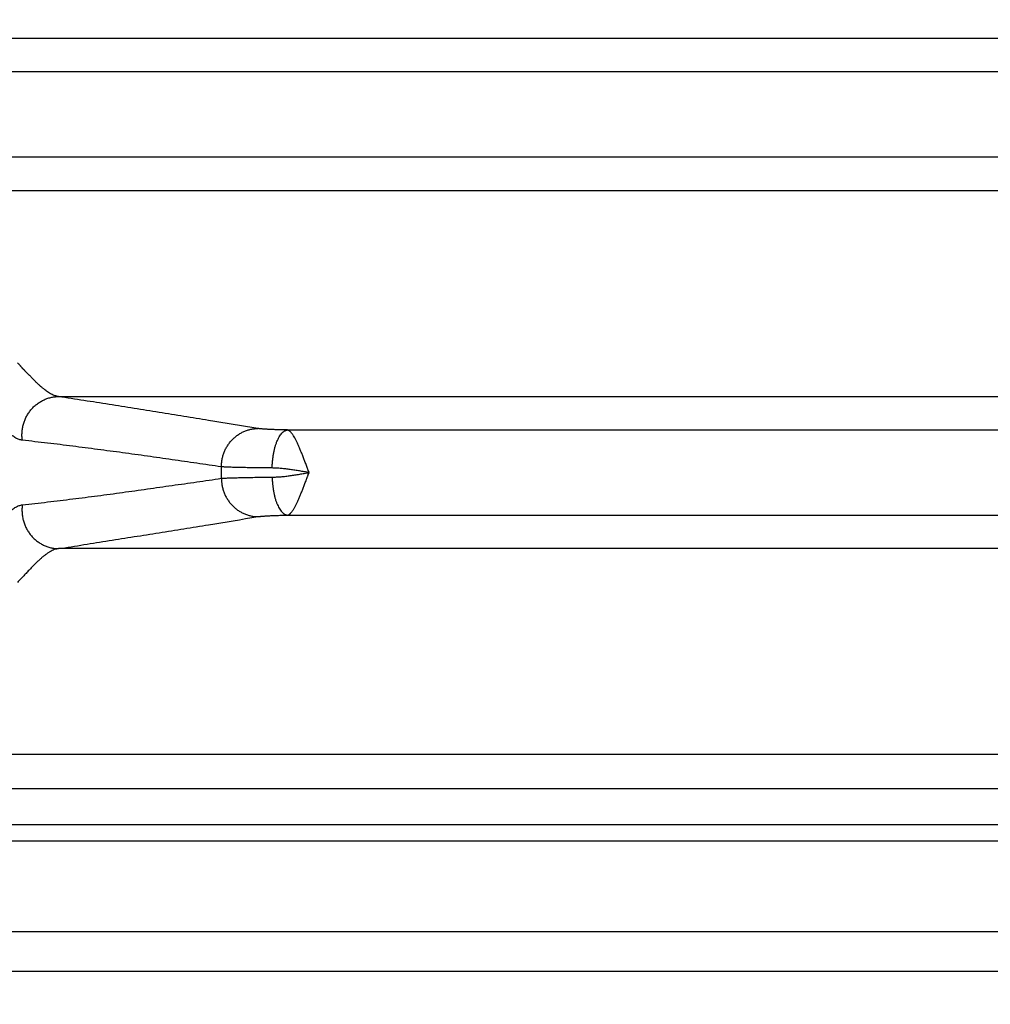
# Model space of a CAD drawing. Header units: inches. Extents: x 0 to 34, y 0 to 22.
# Tile 4 of 103: x 7.1 to 8.2, y 4.9 to 6. Entities that reach past the tile are written whole.
import ezdxf

# ---------------------------------------------------------------- set-up
doc = ezdxf.new("R2010")
doc.units = ezdxf.units.IN
doc.header["$LTSCALE"] = 1.87
doc.header["$MEASUREMENT"] = 0
doc.layers.get('0').update_dxf_attribs({"linetype": 'CONTINUOUS'})
doc.layers.add('DIMENSIONS', color=7, linetype='CONTINUOUS')
doc.styles.get("Standard").update_dxf_attribs({"font": 'txt', "width": 0.8})
doc.dimstyles.new('DIMSTYLE_1', dxfattribs={"dimtxt": 0.125, "dimasz": 0.18, "dimexe": 0.18, "dimexo": 0.0625, "dimgap": 0.09, "dimtad": 0, "dimtih": 1, "dimtoh": 1, "dimdec": 3, "dimzin": 4, "dimdsep": 46, "dimtxsty": 'STANDARD', "dimblk": '_FILLED', "dimblk1": '_FILLED', "dimblk2": '_FILLED', "dimcen": 0.09, "dimadec": 0, "dimazin": 0, "dimtp": 0.01, "dimtm": 0.01, "dimtfac": 1, "dimtdec": 3, "dimtofl": 0, "dimtmove": 0, "dimatfit": 3, "dimldrblk": '_FILLED', "dimfxl": 1, "dimtolj": 1, "dimtzin": 4, "dimarcsym": 0})

# ---------------------------------------------------------------- blocks, each defined once
blk = doc.blocks.new('_FILLED')
at = {"color": 0, "linetype": 'BYBLOCK'}
blk.add_solid([(0, 0), (-1, 0.1736), (-1, -0.1736)], dxfattribs=at)
blk = doc.blocks.new('*D0')
at = {"layer": 'DIMENSIONS', "color": 2, "linetype": 'CONTINUOUS'}
for p, q in [((8.4282, 6.4716), (8.4282, 4.0492)), ((6.6937, 4.9616), (6.6937, 4.0492)), ((6.6937, 4.1742), (6.3337, 4.1742)), ((8.4282, 4.1742), (8.7882, 4.1742))]:
    blk.add_line(p, q, dxfattribs=at)
at = {"layer": 'DIMENSIONS', "color": 2, "linetype": 'CONTINUOUS', "xscale": 0.18, "yscale": 0.18, "zscale": 0.18}
blk.add_blockref('_FILLED', (6.6937, 4.1742), dxfattribs=at)
at = {"layer": 'DIMENSIONS', "color": 2, "linetype": 'CONTINUOUS', "xscale": 0.18, "yscale": 0.18, "zscale": 0.18, "rotation": 180}
blk.add_blockref('_FILLED', (8.4282, 4.1742), dxfattribs=at)
at = {"layer": 'DIMENSIONS', "color": 2, "linetype": 'CONTINUOUS', "insert": (7.5409, 4.2367), "char_height": 0.125, "width": 1.325, "attachment_point": 2, "line_spacing_factor": 0.9}
blk.add_mtext('1.735{\\Ftxt.shx;\\W1.000000;\\H0.125000; }[44.06]', dxfattribs=at)
blk = doc.blocks.new('*D1')
at = {"layer": 'DIMENSIONS', "color": 2, "linetype": 'CONTINUOUS'}
for p, q in [((6.6937, 4.9616), (6.6937, 3.2992)), ((10.1627, 4.9616), (10.1627, 3.2992)), ((6.6937, 3.4242), (7.633, 3.4242)), ((10.1627, 3.4242), (9.083, 3.4242))]:
    blk.add_line(p, q, dxfattribs=at)
at = {"layer": 'DIMENSIONS', "color": 2, "linetype": 'CONTINUOUS', "xscale": 0.18, "yscale": 0.18, "zscale": 0.18, "rotation": 180}
blk.add_blockref('_FILLED', (6.6937, 3.4242), dxfattribs=at)
at = {"layer": 'DIMENSIONS', "color": 2, "linetype": 'CONTINUOUS', "xscale": 0.18, "yscale": 0.18, "zscale": 0.18}
blk.add_blockref('_FILLED', (10.1627, 3.4242), dxfattribs=at)
at = {"layer": 'DIMENSIONS', "color": 2, "linetype": 'CONTINUOUS', "insert": (8.358, 3.4867), "char_height": 0.125, "width": 1.325, "attachment_point": 2, "line_spacing_factor": 0.9}
blk.add_mtext('3.469{\\Ftxt.shx;\\W1.000000;\\H0.125000; }[88.11]', dxfattribs=at)

msp = doc.modelspace()

# ---------------------------------------------------------------- linework, layer by layer
at = {"color": 7, "linetype": 'CONTINUOUS'}
for p, q in [((10.1136, 5.9531), (6.7428, 5.9531)), ((10.0465, 5.9162), (6.8099, 5.9162)), ((10.0465, 5.8222), (6.8099, 5.8222)), ((6.7428, 5.7853), (10.1136, 5.7853)), ((7.1471, 5.5581), (9.7093, 5.5581)), ((7.3997, 5.5212), (9.4567, 5.5212)), ((7.3997, 5.4272), (9.4567, 5.4272)), ((9.7093, 5.3903), (7.1471, 5.3903)), ((10.1136, 5.1631), (6.7428, 5.1631)), ((6.8374, 5.1259), (10.0189, 5.1259)), ((6.8374, 5.0859), (10.0189, 5.0859)), ((6.7375, 5.068), (10.1188, 5.068)), ((6.8374, 4.968), (10.0189, 4.968)), ((6.7936, 4.9242), (10.0628, 4.9242))]:
    msp.add_line(p, q, dxfattribs=at)
msp.add_arc((6.8917, 5.4742), 0.435, 359.1688, 0.8312, dxfattribs=at)
for points, knots in [([(7.1108, 5.5857), (7.1106, 5.5859), (7.1103, 5.5862), (7.1097, 5.5868), (7.1091, 5.5874), (7.1085, 5.588), (7.108, 5.5885), (7.1077, 5.5889), (7.1073, 5.5893), (7.1069, 5.5898), (7.1063, 5.5904), (7.1058, 5.591), (7.1054, 5.5916), (7.105, 5.592), (7.1046, 5.5924), (7.1041, 5.5929), (7.1036, 5.5936), (7.1028, 5.5944), (7.1021, 5.595), (7.1017, 5.5954)], [0, 0, 0, 0, 0.060037, 0.120954, 0.182451, 0.24421, 0.305922, 0.336678, 0.367357, 0.428617, 0.489939, 0.551527, 0.613581, 0.644846, 0.676306, 0.739806, 0.804016, 0.868851, 1, 1, 1, 1]), ([(7.1471, 5.5581), (7.1464, 5.5582), (7.1451, 5.5584), (7.1432, 5.5589), (7.1412, 5.5597), (7.1392, 5.5606), (7.1371, 5.5618), (7.135, 5.5631), (7.1329, 5.5647), (7.1307, 5.5664), (7.1285, 5.5683), (7.1262, 5.5703), (7.1242, 5.5722), (7.1226, 5.5737), (7.1214, 5.5749), (7.1204, 5.5759), (7.1196, 5.5768), (7.1189, 5.5774), (7.1183, 5.5781), (7.1175, 5.579), (7.1166, 5.5799), (7.1157, 5.5808), (7.115, 5.5814), (7.1143, 5.5821), (7.1134, 5.583), (7.1122, 5.5842), (7.1113, 5.5852), (7.1108, 5.5857)], [0, 0, 0, 0, 0.041564, 0.08495, 0.130513, 0.178542, 0.229313, 0.283049, 0.339896, 0.399961, 0.463312, 0.529981, 0.600013, 0.636307, 0.673429, 0.711327, 0.730553, 0.749956, 0.769548, 0.789345, 0.829628, 0.85015, 0.870949, 0.892022, 0.913327, 0.95646, 1, 1, 1, 1]), ([(7.1073, 5.5098), (7.107, 5.5113), (7.1068, 5.5135), (7.1068, 5.5165), (7.1069, 5.5195), (7.1074, 5.5232), (7.1082, 5.5268), (7.1091, 5.5297), (7.1101, 5.5325), (7.1116, 5.5359), (7.1139, 5.5397), (7.1165, 5.5433), (7.1195, 5.5466), (7.1229, 5.5495), (7.1259, 5.5516), (7.1284, 5.5531), (7.131, 5.5545), (7.1343, 5.5559), (7.1378, 5.5569), (7.1406, 5.5575), (7.1435, 5.5579), (7.1456, 5.5581), (7.1471, 5.5581)], [0, 0, 0, 0, 0.063222, 0.094882, 0.126561, 0.189927, 0.253286, 0.284956, 0.316605, 0.379792, 0.442823, 0.505658, 0.568268, 0.630632, 0.692741, 0.723712, 0.754621, 0.816241, 0.877648, 0.908294, 0.938902, 1, 1, 1, 1]), ([(7.367, 5.5228), (7.3489, 5.5258), (7.3216, 5.5302), (7.2853, 5.5361), (7.2579, 5.5405), (7.2304, 5.5449), (7.2028, 5.5493), (7.175, 5.5537), (7.1564, 5.5566), (7.1471, 5.5581)], [0, 0, 0, 0, 0.247488, 0.371643, 0.496151, 0.621103, 0.746596, 0.872814, 1, 1, 1, 1]), ([(7.1073, 5.5098), (7.1067, 5.5099), (7.1054, 5.5101), (7.1036, 5.5106), (7.1018, 5.5113), (7.0999, 5.5123), (7.098, 5.5135), (7.096, 5.5149), (7.094, 5.5164), (7.0927, 5.5176), (7.0921, 5.5182)], [0, 0, 0, 0, 0.102121, 0.208767, 0.321134, 0.440258, 0.567031, 0.702184, 0.84633, 1, 1, 1, 1]), ([(7.3267, 5.4805), (7.3267, 5.4819), (7.3268, 5.4846), (7.3274, 5.4887), (7.3283, 5.4927), (7.3297, 5.4966), (7.3313, 5.5003), (7.3334, 5.5039), (7.3357, 5.5072), (7.3384, 5.5103), (7.3413, 5.5131), (7.3445, 5.5156), (7.3479, 5.5177), (7.3515, 5.5195), (7.3553, 5.5209), (7.3591, 5.522), (7.3631, 5.5226), (7.3657, 5.5228), (7.367, 5.5228)], [0, 0, 0, 0, 0.063342, 0.126714, 0.190075, 0.253382, 0.316596, 0.379681, 0.442605, 0.505343, 0.567876, 0.630194, 0.692293, 0.75418, 0.815868, 0.877381, 0.938746, 1, 1, 1, 1]), ([(7.3997, 5.5212), (7.3977, 5.5212), (7.394, 5.5213), (7.3886, 5.5214), (7.3837, 5.5216), (7.3792, 5.5218), (7.3758, 5.522), (7.3734, 5.5222), (7.3718, 5.5223), (7.3704, 5.5224), (7.3691, 5.5225), (7.368, 5.5227), (7.3673, 5.5228), (7.367, 5.5228)], [0, 0, 0, 0, 0.17661, 0.342099, 0.494393, 0.631658, 0.752188, 0.805714, 0.854531, 0.898478, 0.937423, 0.971291, 1, 1, 1, 1]), ([(7.3827, 5.4793), (7.3827, 5.4806), (7.3828, 5.4832), (7.3831, 5.4872), (7.3836, 5.4911), (7.3841, 5.4949), (7.3849, 5.4985), (7.3857, 5.502), (7.3867, 5.5052), (7.3878, 5.5083), (7.3891, 5.511), (7.3904, 5.5135), (7.3918, 5.5156), (7.3932, 5.5175), (7.3945, 5.5187), (7.3956, 5.5196), (7.3964, 5.5201), (7.3972, 5.5205), (7.398, 5.5208), (7.3988, 5.521), (7.3994, 5.5211), (7.3997, 5.5212)], [0, 0, 0, 0, 0.083624, 0.166686, 0.248553, 0.328606, 0.406254, 0.480942, 0.552161, 0.619463, 0.682473, 0.740909, 0.794608, 0.843559, 0.887949, 0.908578, 0.92826, 0.947101, 0.965233, 0.98281, 1, 1, 1, 1]), ([(7.4233, 5.4742), (7.4231, 5.475), (7.4226, 5.4761), (7.4221, 5.4775), (7.4215, 5.479), (7.4208, 5.4808), (7.42, 5.483), (7.4192, 5.4852), (7.4184, 5.4873), (7.4176, 5.4895), (7.4168, 5.4915), (7.416, 5.4936), (7.4152, 5.4956), (7.4144, 5.4975), (7.4136, 5.4994), (7.4128, 5.5013), (7.412, 5.5031), (7.4113, 5.5048), (7.4103, 5.507), (7.4093, 5.509), (7.4083, 5.511), (7.4073, 5.5128), (7.4064, 5.5144), (7.4054, 5.5159), (7.4047, 5.5169), (7.404, 5.5178), (7.4034, 5.5186), (7.4027, 5.5193), (7.4019, 5.52), (7.4009, 5.5207), (7.4001, 5.5211), (7.3997, 5.5212)], [0, 0, 0, 0, 0.044235, 0.066329, 0.088389, 0.132367, 0.176084, 0.219457, 0.262399, 0.304827, 0.346661, 0.387818, 0.428217, 0.467776, 0.506415, 0.544061, 0.580643, 0.616088, 0.650327, 0.714939, 0.745191, 0.773996, 0.827085, 0.851318, 0.873964, 0.894979, 0.914332, 0.932074, 0.94831, 0.976688, 1, 1, 1, 1]), ([(7.3267, 5.4805), (7.3176, 5.4818), (7.2995, 5.4845), (7.2723, 5.4884), (7.245, 5.4923), (7.2177, 5.4961), (7.1902, 5.4997), (7.1627, 5.5033), (7.135, 5.5067), (7.1165, 5.5088), (7.1073, 5.5098)], [0, 0, 0, 0, 0.124031, 0.248244, 0.37267, 0.497352, 0.622343, 0.747714, 0.873557, 1, 1, 1, 1]), ([(7.3827, 5.4793), (7.3794, 5.4793), (7.373, 5.4793), (7.3638, 5.4794), (7.3553, 5.4796), (7.3476, 5.4797), (7.3418, 5.4798), (7.3376, 5.48), (7.3349, 5.4801), (7.3324, 5.4802), (7.3303, 5.4803), (7.3284, 5.4804), (7.3272, 5.4805), (7.3267, 5.4805)], [0, 0, 0, 0, 0.176815, 0.342467, 0.494907, 0.632251, 0.752801, 0.806306, 0.855072, 0.898949, 0.937806, 0.971522, 1, 1, 1, 1]), ([(7.4233, 5.4742), (7.4216, 5.4745), (7.419, 5.4749), (7.4155, 5.4755), (7.4121, 5.4761), (7.4078, 5.4768), (7.4027, 5.4776), (7.3976, 5.4782), (7.3926, 5.4787), (7.3876, 5.4791), (7.3843, 5.4792), (7.3827, 5.4793)], [0, 0, 0, 0, 0.128602, 0.192802, 0.256873, 0.384464, 0.511035, 0.636234, 0.759702, 0.881076, 1, 1, 1, 1]), ([(7.3827, 5.4691), (7.3843, 5.4692), (7.3876, 5.4693), (7.3926, 5.4696), (7.3976, 5.4702), (7.4027, 5.4708), (7.4069, 5.4715), (7.4104, 5.472), (7.413, 5.4724), (7.4155, 5.4729), (7.419, 5.4734), (7.4216, 5.4739), (7.4233, 5.4742)], [0, 0, 0, 0, 0.118924, 0.240298, 0.363766, 0.488965, 0.615536, 0.679226, 0.743127, 0.807198, 0.871398, 1, 1, 1, 1]), ([(7.3997, 5.4272), (7.3999, 5.4273), (7.4002, 5.4274), (7.4005, 5.4275), (7.401, 5.4277), (7.4014, 5.428), (7.4018, 5.4283), (7.4022, 5.4286), (7.4027, 5.4291), (7.4034, 5.4298), (7.404, 5.4306), (7.4047, 5.4315), (7.4054, 5.4325), (7.4061, 5.4336), (7.4068, 5.4348), (7.4078, 5.4365), (7.4091, 5.4389), (7.4103, 5.4415), (7.4113, 5.4436), (7.412, 5.4454), (7.4128, 5.4472), (7.4136, 5.449), (7.4144, 5.4509), (7.4155, 5.4536), (7.4165, 5.4562), (7.4176, 5.459), (7.4184, 5.4611), (7.4192, 5.4633), (7.4199, 5.4651), (7.4205, 5.4665), (7.421, 5.468), (7.4216, 5.4695), (7.4221, 5.4709), (7.4226, 5.4724), (7.4231, 5.4735), (7.4233, 5.4742)], [0, 0, 0, 0, 0.011166, 0.01714, 0.023435, 0.037006, 0.044262, 0.051825, 0.067989, 0.085715, 0.1051, 0.126157, 0.148818, 0.173037, 0.198812, 0.226126, 0.285195, 0.349809, 0.38405, 0.419497, 0.456079, 0.493726, 0.532365, 0.571923, 0.65347, 0.695295, 0.737713, 0.780643, 0.824001, 0.845814, 0.867701, 0.911659, 0.933709, 0.955792, 1, 1, 1, 1]), ([(7.1073, 5.4386), (7.1165, 5.4396), (7.135, 5.4417), (7.1627, 5.4451), (7.1902, 5.4486), (7.2177, 5.4523), (7.245, 5.4561), (7.2723, 5.46), (7.2995, 5.4639), (7.3176, 5.4665), (7.3267, 5.4679)], [0, 0, 0, 0, 0.126443, 0.252286, 0.377657, 0.502648, 0.62733, 0.751756, 0.875969, 1, 1, 1, 1]), ([(7.3267, 5.4679), (7.3272, 5.4679), (7.3284, 5.468), (7.3303, 5.4681), (7.3324, 5.4682), (7.3349, 5.4683), (7.3376, 5.4684), (7.3418, 5.4685), (7.3476, 5.4687), (7.3553, 5.4688), (7.3638, 5.469), (7.373, 5.4691), (7.3794, 5.4691), (7.3827, 5.4691)], [0, 0, 0, 0, 0.028478, 0.062194, 0.101051, 0.144928, 0.193694, 0.247199, 0.367749, 0.505093, 0.657533, 0.823185, 1, 1, 1, 1]), ([(7.3267, 5.4679), (7.3267, 5.4665), (7.3268, 5.4638), (7.3274, 5.4597), (7.3283, 5.4557), (7.3297, 5.4518), (7.3313, 5.4481), (7.3334, 5.4445), (7.3357, 5.4412), (7.3384, 5.4381), (7.3413, 5.4353), (7.3445, 5.4328), (7.3479, 5.4307), (7.3515, 5.4289), (7.3553, 5.4274), (7.3591, 5.4264), (7.3631, 5.4257), (7.3657, 5.4256), (7.367, 5.4256)], [0, 0, 0, 0, 0.063342, 0.126714, 0.190075, 0.253382, 0.316596, 0.379681, 0.442605, 0.505343, 0.567876, 0.630194, 0.692293, 0.75418, 0.815868, 0.877381, 0.938746, 1, 1, 1, 1]), ([(7.3827, 5.4691), (7.3827, 5.4678), (7.3828, 5.4651), (7.3831, 5.4612), (7.3836, 5.4573), (7.3841, 5.4535), (7.3849, 5.4499), (7.3857, 5.4464), (7.3867, 5.4432), (7.3878, 5.4401), (7.3891, 5.4374), (7.3904, 5.4349), (7.3918, 5.4327), (7.3932, 5.4309), (7.3945, 5.4296), (7.3956, 5.4288), (7.3964, 5.4283), (7.3972, 5.4279), (7.398, 5.4276), (7.3988, 5.4273), (7.3994, 5.4273), (7.3997, 5.4272)], [0, 0, 0, 0, 0.083624, 0.166685, 0.248551, 0.328604, 0.406252, 0.48094, 0.552159, 0.619461, 0.682471, 0.740908, 0.794607, 0.843559, 0.887949, 0.908578, 0.92826, 0.947101, 0.965233, 0.98281, 1, 1, 1, 1]), ([(7.0921, 5.4302), (7.0927, 5.4308), (7.094, 5.4319), (7.096, 5.4335), (7.098, 5.4349), (7.0999, 5.4361), (7.1018, 5.437), (7.1042, 5.438), (7.106, 5.4385), (7.1073, 5.4386)], [0, 0, 0, 0, 0.153632, 0.297855, 0.433058, 0.559854, 0.679016, 0.791434, 1, 1, 1, 1]), ([(7.1073, 5.4386), (7.107, 5.4371), (7.1068, 5.4349), (7.1068, 5.4319), (7.1069, 5.4289), (7.1074, 5.4252), (7.1082, 5.4215), (7.1091, 5.4187), (7.1101, 5.4159), (7.1116, 5.4125), (7.1139, 5.4086), (7.1165, 5.4051), (7.1195, 5.4018), (7.1229, 5.3989), (7.1259, 5.3968), (7.1284, 5.3953), (7.131, 5.3939), (7.1343, 5.3925), (7.1378, 5.3915), (7.1406, 5.3909), (7.1435, 5.3904), (7.1456, 5.3903), (7.1471, 5.3903)], [0, 0, 0, 0, 0.063222, 0.094883, 0.126561, 0.189927, 0.253286, 0.284956, 0.316605, 0.379792, 0.442823, 0.505658, 0.568268, 0.630632, 0.692741, 0.723712, 0.754621, 0.816241, 0.877648, 0.908294, 0.938902, 1, 1, 1, 1]), ([(7.1471, 5.3903), (7.1564, 5.3917), (7.175, 5.3947), (7.2028, 5.3991), (7.2304, 5.4035), (7.2579, 5.4079), (7.2853, 5.4123), (7.3216, 5.4182), (7.3489, 5.4226), (7.367, 5.4256)], [0, 0, 0, 0, 0.127186, 0.253404, 0.378897, 0.503849, 0.628357, 0.752512, 1, 1, 1, 1]), ([(7.367, 5.4256), (7.3673, 5.4256), (7.368, 5.4257), (7.3691, 5.4258), (7.3704, 5.426), (7.3718, 5.4261), (7.3734, 5.4262), (7.3758, 5.4264), (7.3792, 5.4266), (7.3837, 5.4268), (7.3886, 5.427), (7.394, 5.4271), (7.3977, 5.4272), (7.3997, 5.4272)], [0, 0, 0, 0, 0.028709, 0.062577, 0.101522, 0.145469, 0.194286, 0.247812, 0.368342, 0.505607, 0.657901, 0.82339, 1, 1, 1, 1]), ([(7.1471, 5.3903), (7.1463, 5.3902), (7.1447, 5.3899), (7.1424, 5.3892), (7.14, 5.3882), (7.1375, 5.3869), (7.135, 5.3853), (7.1325, 5.3834), (7.1298, 5.3813), (7.1271, 5.3789), (7.1243, 5.3763), (7.1214, 5.3735), (7.1184, 5.3705), (7.1153, 5.3673), (7.1121, 5.3639), (7.1088, 5.3603), (7.1053, 5.3567), (7.1029, 5.3542), (7.1017, 5.353)], [0, 0, 0, 0, 0.038766, 0.079666, 0.123148, 0.16955, 0.219178, 0.272273, 0.328984, 0.389382, 0.453492, 0.521311, 0.592776, 0.667776, 0.746175, 0.827814, 0.912501, 1, 1, 1, 1])]:
    msp.add_open_spline(points, degree=3, knots=knots, dxfattribs=at)

# ---------------------------------------------------------------- dimensions: what is measured, and where the dimension line sits
at = {"layer": 'DIMENSIONS', "color": 2, "linetype": 'CONTINUOUS'}
for base, p1, p2, picture, middle in [((8.428184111, 4.1741963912), (6.693684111, 4.9616012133), (8.428184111, 6.4715963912), '*D0', (7.3909319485, 4.1741963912)), ((10.1627, 3.4242), (6.6937, 4.9616), (10.1627, 4.9616), '*D1', (8.208, 3.4242))]:
    dim = msp.add_linear_dim(base=base, p1=p1, p2=p2, dimstyle='DIMSTYLE_1', dxfattribs=at)
    dim.commit()
    dim.dimension.update_dxf_attribs({"geometry": picture, "text_midpoint": middle, "dimtype": 160})

doc.saveas('drawing.dxf')
